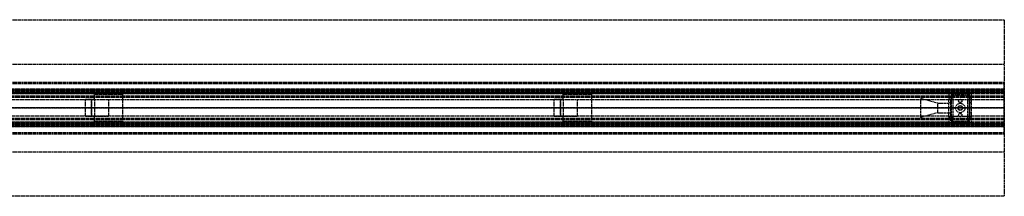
# Model space of a CAD drawing. Header units: millimetres. Extents: x 0 to 2100, y -94 to 94.
# Tile 13 of 13: x 1050 to 2100, y -94 to 94. Entities that reach past the tile are written whole.
import ezdxf

# ---------------------------------------------------------------- set-up
doc = ezdxf.new("R2010")
doc.units = ezdxf.units.MM
doc.header["$LTSCALE"] = 10
doc.linetypes.add('ALLCAD_Strich', pattern=[0.2, 0.15, -0.05])
doc.layers.add('BESCH_KONT_sich_schn_ansi_2d', color=40, linetype='Continuous')
doc.layers.add('BESCH_KONT_sich_schn_grun_2d', color=10, linetype='Continuous')

msp = doc.modelspace()

# ---------------------------------------------------------------- linework, layer by layer
at = {"layer": 'BESCH_KONT_sich_schn_ansi_2d', "linetype": 'ALLCAD_Strich'}
for p, q in [((0, 0, 2368), (2100, 0, 2368)), ((2100, 0, 2418), (0, 0, 2418)), ((2100, 0, 2329), (0, 0, 2329)), ((2100, 0, 2289), (0, 0, 2289)), ((2100, 0, 2289.5), (0, 0, 2289.5)), ((2100, 0, 2287), (0, 0, 2287)), ((2100, 0, 2291), (0, 0, 2291)), ((2100, 0, 2296), (0, 0, 2296)), ((2100, 0, 2315), (0, 0, 2315)), ((2100, 0, 2316.5), (0, 0, 2316.5)), ((2100, 0, 2319), (0, 0, 2319)), ((2100, 0, 2325.5), (0, 0, 2325.5)), ((2100, 0, 2327), (0, 0, 2327)), ((2100, 0, 2348.5), (0, 0, 2348.5)), ((2100, 0, 2351.5), (0, 0, 2351.5)), ((2100, 0, 2329.7), (0, 0, 2329.7)), ((2100, 0, 2327.9), (0, 0, 2327.9)), ((2100, 0, 2327.2), (0, 0, 2327.2)), ((2100, 0, 2361.5), (0, 0, 2361.5)), ((2100, 0, 2362), (0, 0, 2362)), ((0, 0, 2359), (2100, 0, 2359)), ((0, 0, 2359.5), (2100, 0, 2359.5)), ((0, 0, 2353), (2100, 0, 2353)), ((2100, 0), (965, 0)), ((1119.5, 0, 2365), (1119.5, 0, 2362)), ((1129.5, 0, 2365), (1119.5, 0, 2365)), ((1126.5, 0, 2362), (1126.5, 0, 2351.5)), ((1126.5, 0, 2359), (1126.5, 0, 2362)), ((1129.5, 0, 2351.5), (1129.5, 0, 2359)), ((1129.5, 0, 2359), (1129.5, 0, 2365)), ((1144.5, 0, 2359), (1144.5, 0, 2362)), ((1159.5, 0, 2359), (1159.5, 0, 2351.5)), ((1619.5, 0, 2365), (1619.5, 0, 2362)), ((1629.5, 0, 2365), (1619.5, 0, 2365)), ((1626.5, 0, 2362), (1626.5, 0, 2351.5)), ((1626.5, 0, 2359), (1626.5, 0, 2362)), ((1629.5, 0, 2351.5), (1629.5, 0, 2359)), ((1629.5, 0, 2359), (1629.5, 0, 2365)), ((1644.5, 0, 2359), (1644.5, 0, 2362)), ((1659.5, 0, 2359), (1659.5, 0, 2351.5)), ((2011, 0, 2287), (2011, 0, 2307)), ((2029, 0, 2292), (2011, 0, 2287)), ((2029, 0, 2302), (2011, 0, 2307)), ((2029, 0, 2292), (2029, 0, 2302)), ((2029, 0, 2302), (2041, 0, 2302)), ((2029, 0, 2292), (2041, 0, 2292)), ((2043, 0, 2290), (2041, 0, 2290)), ((2041, 0, 2295), (2043, 0, 2295)), ((2041, 0, 2295.5), (2041, 0, 2305)), ((2041, 0, 2305), (2043.5, 0, 2305)), ((2041, 0, 2292), (2065, 0, 2292)), ((2041, 0, 2287), (2041, 0, 2292)), ((2041, 0, 2293.5), (2043, 0, 2293.5)), ((2043, 0, 2290), (2041, 0, 2290)), ((2041, 0, 2295.5), (2045.2, 0, 2295.5)), ((2041, 0, 2292), (2041, 0, 2295.5)), ((2043, 0, 2293.5), (2043, 0, 2290)), ((2043, 0, 2303), (2043, 0, 2295.5)), ((2043.5, 0, 2303), (2043, 0, 2303)), ((2045.2, 0, 2293.5), (2043, 0, 2293.5)), ((2043, 0, 2293.5), (2043, 0, 2290)), ((2043, 0, 2293.5), (2043, 0, 2295.5)), ((2043.2, 0, 2301.5), (2045.2, 0, 2301.5)), ((2043.2, 0, 2293.5), (2043.2, 0, 2301.5)), ((2043.5, 0, 2305), (2062.5, 0, 2305)), ((2043.5, 0, 2316), (2043.5, 0, 2303)), ((2043.5, 0, 2303), (2062.5, 0, 2303)), ((2043.5, 0, 2316), (2062.5, 0, 2316)), ((2045.2, 0, 2293.5), (2060.7, 0, 2293.5)), ((2045.2, 0, 2293.5), (2045.2, 0, 2295.5)), ((2045.2, 0, 2295.5), (2045.2, 0, 2293.5)), ((2045.2, 0, 2301.5), (2045.2, 0, 2295.5)), ((2045.2, 0, 2293.5), (2060.7, 0, 2293.5)), ((2060.7, 0, 2295.5), (2045.2, 0, 2295.5)), ((2048, 0, 2287), (2048, 0, 2293.5)), ((2050.5, 0, 2293.5), (2050.5, 0, 2295.5)), ((2050.7, 0, 2303), (2050.7, 0, 2305)), ((2051.2, 0, 2293.5), (2051.2, 0, 2295.5)), ((2054.7, 0, 2293.5), (2054.7, 0, 2295.5)), ((2055.2, 0, 2303), (2055.2, 0, 2305)), ((2055.5, 0, 2293.5), (2055.5, 0, 2295.5)), ((2058, 0, 2287), (2058, 0, 2293.5)), ((2063, 0, 2293.5), (2060.7, 0, 2293.5)), ((2060.7, 0, 2295.5), (2065, 0, 2295.5)), ((2060.7, 0, 2295.5), (2060.7, 0, 2293.5)), ((2060.7, 0, 2293.5), (2060.7, 0, 2295.5)), ((2060.7, 0, 2301.5), (2062.7, 0, 2301.5)), ((2060.7, 0, 2295.5), (2060.7, 0, 2301.5)), ((2062.5, 0, 2305), (2065, 0, 2305)), ((2063, 0, 2303), (2062.5, 0, 2303)), ((2062.5, 0, 2316), (2062.5, 0, 2303)), ((2062.7, 0, 2301.5), (2062.7, 0, 2293.5)), ((2063, 0, 2290), (2063, 0, 2293.5)), ((2065, 0, 2290), (2063, 0, 2290)), ((2063, 0, 2295), (2065, 0, 2295)), ((2063, 0, 2295.5), (2063, 0, 2303)), ((2063, 0, 2293.5), (2065, 0, 2293.5)), ((2063, 0, 2290), (2063, 0, 2293.5)), ((2065, 0, 2290), (2063, 0, 2290)), ((2063, 0, 2293.5), (2063, 0, 2295.5)), ((2065, 0, 2305), (2065, 0, 2295.5)), ((2065, 0, 2292), (2065, 0, 2292)), ((2065, 0, 2292), (2065, 0, 2292)), ((2065, 0, 2292), (2065, 0, 2292)), ((2065, 0, 2292), (2065, 0, 2292)), ((2065, 0, 2292), (2065, 0, 2292)), ((2065, 0, 2292), (2065, 0, 2292)), ((2065, 0, 2292), (2065, 0, 2292)), ((2065, 0, 2292), (2065, 0, 2292)), ((2065, 0, 2292), (2065, 0, 2292)), ((2065, 0, 2292), (2065, 0, 2292)), ((2065, 0, 2292), (2065, 0, 2292)), ((2065, 0, 2292), (2065, 0, 2292)), ((2065, 0, 2292), (2065, 0, 2292)), ((2065, 0, 2292), (2065, 0, 2292)), ((2065, 0, 2292), (2065, 0, 2292)), ((2065, 0, 2292), (2065, 0, 2292)), ((2065, 0, 2292), (2065, 0, 2292)), ((2065, 0, 2292), (2065, 0, 2292)), ((2065, 0, 2292), (2065, 0, 2292)), ((2065, 0, 2292), (2065, 0, 2292)), ((2065, 0, 2292), (2065, 0, 2292)), ((2065, 0, 2287), (2065, 0, 2292)), ((2065, 0, 2292), (2065, 0, 2292)), ((2065, 0, 2292), (2065, 0, 2292)), ((2065, 0, 2292), (2065, 0, 2292)), ((2065, 0, 2292), (2065, 0, 2292)), ((2065, 0, 2292), (2065, 0, 2292)), ((2065, 0, 2292), (2065, 0, 2292)), ((2065, 0, 2292), (2065, 0, 2292)), ((2065, 0, 2292), (2065, 0, 2292)), ((2065, 0, 2292), (2065, 0, 2292)), ((2065, 0, 2292), (2065, 0, 2292)), ((2065, 0, 2292), (2065, 0, 2292)), ((2065, 0, 2292), (2065, 0, 2295.5)), ((2100, 0, 2368), (2100, 0, 2418)), ((2100, 0), (2100, 0, 2368)), ((2100, 0, 2289), (2100, 0, 2329)), ((2100, 0, 2287), (2100, 0, 2289)), ((2100, 0, 2329.7), (2100, 0, 2351.5)), ((2100, 0, 2329), (2100, 0, 2329.7)), ((2100, 0, 2353), (2100, 0, 2368))]:
    msp.add_line(p, q, dxfattribs=at)
at = {"layer": 'BESCH_KONT_sich_schn_grun_2d', "linetype": 'ALLCAD_Strich'}
for p, q in [((0, 94), (2100, 94)), ((2100, 94), (2100, -94)), ((0, 46.5), (2100, 46.5)), ((0, 27.5), (2100, 27.5)), ((0, 27.5), (2100, 27.5)), ((0, 26), (2100, 26)), ((2100, 26), (2100, 27.5)), ((2100, 19.5), (2100, 26)), ((2100, 20), (0, 20)), ((0, 19.5), (2100, 19.5)), ((2100, 19.2), (0, 19.2)), ((2100, 18.5), (0, 18.5)), ((2100, 17.5), (0, 17.5)), ((2100, 17.4), (0, 17.4)), ((0, 17), (2100, 17)), ((2100, 16.7), (0, 16.7)), ((2100, 15.5), (0, 15.5)), ((2100, 12.5), (0, 12.5)), ((2100, 11.2), (0, 11.2)), ((2041, 15), (928.9, 15)), ((1129.5, 9), (1129.5, 14.5)), ((1159.5, 14.5), (1129.5, 14.5)), ((1159.5, 14.5), (1159.5, -14.5)), ((1629.5, 9), (1629.5, 14.5)), ((1659.5, 14.5), (1629.5, 14.5)), ((1659.5, 14.5), (1659.5, -14.5)), ((2045.2, 15), (2041, 15)), ((2041, 15), (2041, 11.5)), ((2041, 11.5), (2041, 9.5)), ((2041, 11.5), (2043, 11.5)), ((2043, 11.5), (2043, 13.5)), ((2043, 13.5), (2045.2, 13.5)), ((2045.2, 11.5), (2043.2, 11.5)), ((2043.2, 11.5), (2043.2, -11.5)), ((2043.5, 16), (2043.5, 14)), ((2043.5, 16), (2062.5, 16)), ((2043.5, 14), (2043.5, 9.5)), ((2043.5, 14), (2062.5, 14)), ((2045.2, 13.5), (2045.2, 15)), ((2045.2, 15), (2045.2, 11.5)), ((2060.7, 15), (2045.2, 15)), ((2045.2, 11.5), (2045.2, -11.5)), ((2065, 15), (2060.7, 15)), ((2060.7, 15), (2060.7, 13.5)), ((2060.7, 15), (2060.7, 11.5)), ((2060.7, 13.5), (2063, 13.5)), ((2062.7, 11.5), (2060.7, 11.5)), ((2060.7, 11.5), (2060.7, -11.5)), ((2062.5, 16), (2062.5, 14)), ((2062.5, 14), (2062.5, 9.5)), ((2062.7, 11.5), (2062.7, -11.5)), ((2063, 13.5), (2063, 11.5)), ((2063, 11.5), (2065, 11.5)), ((2100, 15), (2065, 15)), ((2065, 11.5), (2065, 15)), ((2065, 9.5), (2065, 11.5)), ((2100, 17), (2100, 19.5)), ((2100, -17), (2100, 17)), ((2041, 8.7), (613, 8.7)), ((1119.5, 9), (1119.5, -9)), ((1129.5, 9), (1119.5, 9)), ((1126.5, 9), (1126.5, -9)), ((1126.5, -9), (1126.5, 9)), ((1129.5, 9), (1129.5, -9)), ((1129.5, 9), (1144.5, 9)), ((1144.5, 9), (1144.5, -9)), ((1619.5, 9), (1619.5, -9)), ((1629.5, 9), (1619.5, 9)), ((1626.5, 9), (1626.5, -9)), ((1626.5, -9), (1626.5, 9)), ((1629.5, 9), (1629.5, -9)), ((1629.5, 9), (1644.5, 9)), ((1644.5, 9), (1644.5, -9)), ((2011, -10), (2011, 10)), ((2029, 5), (2011, 10)), ((2029, -5), (2029, 5)), ((2029, 5), (2041, 5)), ((2041, -9.5), (2041, 9.5)), ((2041, 9.5), (2043.5, 9.5)), ((2065, 8.7), (2041, 8.7)), ((2043, 5.5), (2041, 5.5)), ((2043, -9.5), (2043, 9.5)), ((2062.5, 9.5), (2065, 9.5)), ((2063, -9.5), (2063, 9.5)), ((2065, 5.5), (2063, 5.5)), ((2065, -9.5), (2065, 9.5)), ((2100, 8.7), (2065, 8.7)), ((2041, -8.8), (613, -8.8)), ((1129.5, -9), (1119.5, -9)), ((1129.5, -14.5), (1129.5, -9)), ((1144.5, -9), (1129.5, -9)), ((1629.5, -9), (1619.5, -9)), ((1629.5, -14.5), (1629.5, -9)), ((1644.5, -9), (1629.5, -9)), ((2029, -5), (2011, -10)), ((2029, -5), (2041, -5)), ((2043, -5.5), (2041, -5.5)), ((2041, -8.8), (2065, -8.8)), ((2041, -9.5), (2043.5, -9.5)), ((2041, -9.5), (2041, -11.5)), ((2043.5, -9.5), (2043.5, -14)), ((2062.5, -9.5), (2065, -9.5)), ((2062.5, -9.5), (2062.5, -14)), ((2065, -5.5), (2063, -5.5)), ((2100, -8.8), (2065, -8.8)), ((2065, -8.8), (2065, -8.8)), ((2065, -8.8), (2065, -8.8)), ((2065, -8.8), (2065, -8.8)), ((2065, -8.8), (2065, -8.8)), ((2065, -8.8), (2065, -8.8)), ((2065, -8.8), (2065, -8.8)), ((2065, -8.8), (2065, -8.8)), ((2065, -8.8), (2065, -8.8)), ((2065, -8.8), (2065, -8.8)), ((2065, -8.8), (2065, -8.8)), ((2065, -8.8), (2065, -8.8)), ((2065, -8.8), (2065, -8.8)), ((2065, -8.8), (2065, -8.8)), ((2065, -8.8), (2065, -8.8)), ((2065, -8.8), (2065, -8.8)), ((2065, -8.8), (2065, -8.8)), ((2065, -8.8), (2065, -8.8)), ((2065, -8.8), (2065, -8.8)), ((2065, -8.8), (2065, -8.8)), ((2065, -8.8), (2065, -8.8)), ((2065, -8.8), (2065, -8.8)), ((2065, -8.8), (2065, -8.8)), ((2065, -8.8), (2065, -8.8)), ((2065, -8.8), (2065, -8.8)), ((2065, -8.8), (2065, -8.8)), ((2065, -8.8), (2065, -8.8)), ((2065, -8.8), (2065, -8.8)), ((2065, -11.5), (2065, -9.5)), ((2100, -11.3), (0, -11.3)), ((2100, -12.5), (0, -12.5)), ((2100, -15.5), (0, -15.5)), ((2100, -16.7), (0, -16.7)), ((0, -17), (2100, -17)), ((2100, -17.4), (0, -17.4)), ((2100, -17.5), (0, -17.5)), ((2100, -18.5), (0, -18.5)), ((2100, -19.2), (0, -19.2)), ((0, -19.5), (2100, -19.5)), ((2100, -20), (0, -20)), ((2041, -15), (928.9, -15)), ((1159.5, -14.5), (1129.5, -14.5)), ((1659.5, -14.5), (1629.5, -14.5)), ((2043, -11.5), (2041, -11.5)), ((2041, -11.5), (2041, -15)), ((2041, -15), (2045.2, -15)), ((2043, -13.5), (2043, -11.5)), ((2045.2, -13.5), (2043, -13.5)), ((2043.2, -11.5), (2045.2, -11.5)), ((2043.5, -14), (2043.5, -16)), ((2043.5, -14), (2062.5, -14)), ((2043.5, -16), (2062.5, -16)), ((2045.2, -11.5), (2045.2, -15)), ((2045.2, -15), (2045.2, -13.5)), ((2060.7, -15), (2045.2, -15)), ((2060.7, -11.5), (2060.7, -15)), ((2060.7, -11.5), (2062.7, -11.5)), ((2063, -13.5), (2060.7, -13.5)), ((2060.7, -13.5), (2060.7, -15)), ((2060.7, -15), (2065, -15)), ((2062.5, -14), (2062.5, -16)), ((2065, -11.5), (2063, -11.5)), ((2063, -11.5), (2063, -13.5)), ((2065, -15), (2065, -11.5)), ((2100, -15), (2065, -15)), ((2100, -19.5), (2100, -17)), ((2100, -26), (2100, -19.5)), ((0, -26), (2100, -26)), ((0, -27.5), (2100, -27.5)), ((0, -27.5), (2100, -27.5)), ((2100, -27.5), (2100, -26)), ((0, -46.5), (2100, -46.5)), ((2100, -94), (0, -94))]:
    msp.add_line(p, q, dxfattribs=at)
for centre, radius in [((2053, 0), 5), ((2053, 0), 2.5), ((2053, 0), 2.25), ((2053, 7.5), 1.75), ((2053, -7.5), 1.75)]:
    msp.add_circle(centre, radius, dxfattribs=at)
for radius, start, end in [(0.00217, 90, 180), (0.00217, 180, 270), (0.00093, 180, 270), (0.00093, 90, 180), (0.00271, 270, 360), (0.00271, 90, 180), (0.00271, 180, 270), (0.00271, 270, 360), (0.00271, 0, 90), (0.00271, 90, 180), (0.00271, 180, 270), (0.00116, 90, 180), (0.00116, 180, 270), (0.00116, 0, 90), (0.00116, 270, 0), (0.00271, 0, 90), (0.00116, 90, 180), (0.00116, 180, 270), (0.00116, 0, 90), (0.00116, 270, 0)]:
    msp.add_arc((2065, -8.8), radius, start, end, dxfattribs=at)

doc.saveas('drawing.dxf')
